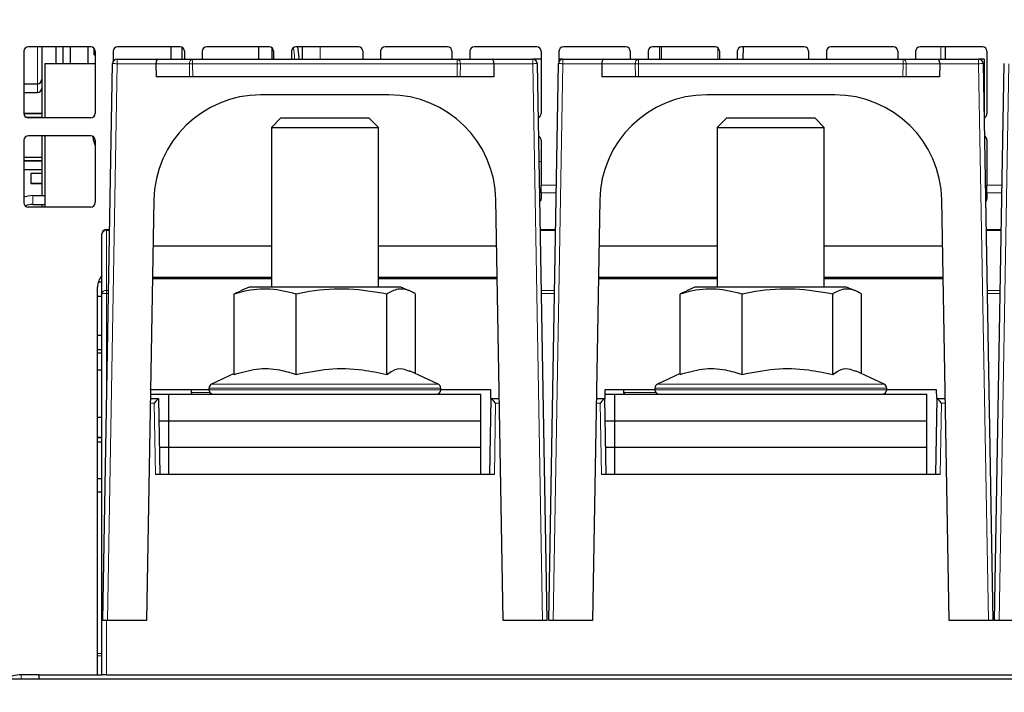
# Paper-space layout 'Blatt5' of a CAD drawing. Header units: millimetres. Extents: x 5 to 418, y 2 to 292.
# Tile 10 of 33: x 143 to 198, y 179 to 217. Entities that reach past the tile are written whole.
import ezdxf

# ---------------------------------------------------------------- set-up
doc = ezdxf.new("R2010")
doc.units = ezdxf.units.MM
doc.layers.add('SLD-0', color=7, linetype='Continuous')
doc.styles.add('SLDTEXTSTYLE1', font='TXT', dxfattribs={"width": 0.605})
doc.dimstyles.new('SLDDIMSTYLE4', dxfattribs={"dimtxt": 3.5, "dimasz": 3.302, "dimexe": 0, "dimexo": 0.0625, "dimgap": 0.875, "dimtad": 1, "dimlfac": 2, "dimrnd": 1e-09, "dimzin": 12, "dimdsep": 46, "dimtxsty": 'SLDTEXTSTYLE1', "dimsah": 1, "dimcen": 0.09, "dimadec": 0, "dimazin": 3, "dimtfac": 1, "dimtofl": 0, "dimtmove": 0, "dimatfit": 3, "dimfxl": 1, "dimfrac": 2, "dimtolj": 1, "dimtzin": 12, "dimarcsym": 0})

# ---------------------------------------------------------------- blocks, each defined once
blk = doc.blocks.new('_D_27')
at = {"layer": 'SLD-0', "color": 7}
for p, q in [((147.402, 250.83), (97.628, 250.83)), ((98.628, 135.08), (98.628, 250.83)), ((126.952, 135.08), (97.628, 135.08))]:
    blk.add_line(p, q, dxfattribs=at)
for points in [[(98.628, 250.83), (98.12, 247.528), (99.136, 247.528)], [(98.628, 135.08), (99.136, 138.382), (98.12, 138.382)]]:
    blk.add_solid(points, dxfattribs=at)
at = {"layer": 'SLD-0', "color": 7, "insert": (94.116, 186.939), "char_height": 3.5, "attachment_point": 1, "rotation": 90, "style": 'SLDTEXTSTYLE1'}
blk.add_mtext('231,5', dxfattribs=at)
blk = doc.blocks.new('_D_28')
at = {"layer": 'SLD-0', "color": 7}
for p, q in [((147.402, 250.83), (80.123, 250.83)), ((81.123, 250.83), (81.123, 102.58)), ((145.452, 102.58), (80.123, 102.58))]:
    blk.add_line(p, q, dxfattribs=at)
for centre, start, end in [((78.437, 177.349), 63.4349, 116.5651), ((78.437, 176.061), 243.4349, 296.5651)]:
    blk.add_arc(centre, 6.006, start, end, dxfattribs=at)
for points in [[(81.123, 250.83), (80.615, 247.528), (81.631, 247.528)], [(81.123, 102.58), (81.631, 105.882), (80.615, 105.882)]]:
    blk.add_solid(points, dxfattribs=at)
at = {"layer": 'SLD-0', "color": 7, "insert": (76.611, 170.689), "char_height": 3.5, "attachment_point": 1, "rotation": 90, "style": 'SLDTEXTSTYLE1'}
blk.add_mtext('296,5', dxfattribs=at)
blk = doc.blocks.new('_D_29')
at = {"layer": 'SLD-0', "color": 7}
for p, q in [((124.452, 158.08), (124.452, 265.479)), ((320.452, 158.08), (320.452, 265.479)), ((124.452, 264.479), (320.452, 264.479))]:
    blk.add_line(p, q, dxfattribs=at)
for points in [[(124.452, 264.479), (127.754, 263.971), (127.754, 264.987)], [(320.452, 264.479), (317.15, 264.987), (317.15, 263.971)]]:
    blk.add_solid(points, dxfattribs=at)
at = {"layer": 'SLD-0', "color": 7, "insert": (218.442, 268.99), "char_height": 3.5, "attachment_point": 1, "style": 'SLDTEXTSTYLE1'}
blk.add_mtext('392', dxfattribs=at)

psp = doc.layouts.new('Blatt5')

# ---------------------------------------------------------------- linework, layer by layer
at = {"color": 7, "linetype": 'Continuous', "lineweight": 25}
for p, q in [((146.7023, 215.3298), (143.2023, 215.3298)), ((143.9523, 215.3298), (143.9523, 211.3298)), ((144.7523, 214.3798), (144.7523, 215.3298)), ((145.1523, 214.3798), (145.1523, 215.3298)), ((145.5523, 214.3798), (145.5523, 215.3298)), ((146.5523, 214.3798), (146.5523, 215.3298)), ((151.7023, 215.3298), (148.2023, 215.3298)), ((151.2023, 214.6298), (151.2023, 215.3298)), ((156.7023, 215.3298), (153.2023, 215.3298)), ((156.1023, 215.3298), (156.1023, 214.6298)), ((161.7023, 215.3298), (158.2023, 215.3298)), ((166.7023, 215.3298), (163.2023, 215.3298)), ((171.7023, 215.3298), (168.2023, 215.3298)), ((176.7023, 215.3298), (173.2023, 215.3298)), ((181.7023, 215.3298), (178.2023, 215.3298)), ((178.6023, 214.6298), (178.6023, 215.3298)), ((186.7023, 215.3298), (183.2023, 215.3298)), ((183.2707, 215.3298), (183.2646, 214.6298)), ((191.7023, 215.3298), (188.2023, 215.3298)), ((196.7023, 215.3298), (193.2023, 215.3298)), ((194.6023, 215.3298), (194.6023, 214.6298)), ((142.9523, 215.0798), (142.9523, 211.5798)), ((146.924, 215.1954), (146.8935, 215.1872)), ((146.8935, 214.8723), (146.9523, 214.8565)), ((146.9523, 215.0798), (146.9523, 211.5798)), ((147.9523, 215.0798), (147.9523, 214.4975)), ((151.8023, 215.3089), (151.8023, 214.6298)), ((151.9523, 215.0798), (151.9523, 214.6298)), ((152.9523, 215.0798), (152.9523, 214.6298)), ((156.8523, 215.2798), (156.8523, 214.6298)), ((156.9523, 215.0798), (156.9523, 214.6298)), ((157.9523, 215.0798), (157.9523, 214.6298)), ((161.9523, 215.0798), (161.9523, 214.6298)), ((162.9523, 215.0798), (162.9523, 214.6298)), ((166.9523, 215.0798), (166.9523, 214.6298)), ((167.9523, 215.0798), (167.9523, 214.6298)), ((171.9523, 215.0798), (171.9523, 211.5798)), ((172.9523, 215.0798), (172.9523, 214.4975)), ((176.9523, 215.0798), (176.9523, 214.6298)), ((177.9523, 215.0798), (177.9523, 214.6298)), ((181.9523, 215.0798), (181.9523, 214.6298)), ((182.9523, 215.0798), (182.9523, 214.6298)), ((186.9523, 215.0798), (186.9523, 214.6298)), ((187.9523, 215.0798), (187.9523, 214.6298)), ((191.9523, 215.0798), (191.9523, 214.6298)), ((192.9523, 215.0798), (192.9523, 214.6298)), ((196.9523, 215.0798), (196.9523, 211.5798)), ((144.1273, 214.3798), (146.9523, 214.3798)), ((144.1273, 214.3798), (144.1273, 211.3298)), ((147.3773, 183.1298), (147.9228, 214.3841)), ((148.1728, 214.6298), (150.4578, 214.6298)), ((150.3543, 214.3754), (150.3597, 213.6298)), ((150.4578, 214.6298), (152.408, 214.6298)), ((152.408, 214.6298), (167.2466, 214.6298)), ((167.2466, 214.6298), (169.1968, 214.6298)), ((169.1968, 214.6298), (171.4818, 214.6298)), ((169.3003, 214.3754), (169.2949, 213.6298)), ((171.9523, 214.6298), (171.4818, 214.6298)), ((171.7317, 214.3841), (172.2773, 183.1298)), ((172.3773, 183.1298), (172.9228, 214.3841)), ((173.1728, 214.6298), (172.9523, 214.6298)), ((173.1728, 214.6298), (175.4578, 214.6298)), ((175.3543, 214.3754), (175.3597, 213.6298)), ((175.4578, 214.6298), (177.408, 214.6298)), ((177.408, 214.6298), (192.2466, 214.6298)), ((192.2466, 214.6298), (194.1968, 214.6298)), ((194.1968, 214.6298), (196.4818, 214.6298)), ((194.3003, 214.3754), (194.2949, 213.6298)), ((196.8023, 214.6298), (196.4818, 214.6298)), ((196.7317, 214.3841), (197.2773, 183.1298)), ((196.8023, 214.6298), (196.8023, 211.3506)), ((197.3773, 183.1298), (197.9228, 214.3841)), ((142.9523, 213.2523), (143.7023, 213.2523)), ((152.2366, 213.6298), (150.3597, 213.6298)), ((152.4134, 213.6298), (152.2366, 213.6298)), ((167.2412, 213.6298), (152.4134, 213.6298)), ((167.418, 213.6298), (167.2412, 213.6298)), ((169.2949, 213.6298), (167.418, 213.6298)), ((177.2366, 213.6298), (175.3597, 213.6298)), ((177.4134, 213.6298), (177.2366, 213.6298)), ((192.2412, 213.6298), (177.4134, 213.6298)), ((192.418, 213.6298), (192.2412, 213.6298)), ((194.2949, 213.6298), (192.418, 213.6298)), ((142.9523, 212.7523), (143.7023, 212.7523)), ((163.4162, 212.6298), (156.2384, 212.6298)), ((188.4162, 212.6298), (181.2384, 212.6298)), ((142.9523, 211.5825), (143.9523, 211.5825)), ((143.9523, 211.577), (142.9523, 211.577)), ((143.0561, 211.377), (143.9523, 211.377)), ((146.7023, 211.3298), (143.2023, 211.3298)), ((157.364, 211.3298), (156.8273, 210.793)), ((157.364, 211.3298), (162.2905, 211.3298)), ((162.8273, 210.793), (162.2905, 211.3298)), ((182.364, 211.3298), (181.8273, 210.793)), ((182.364, 211.3298), (187.2905, 211.3298)), ((187.8273, 210.793), (187.2905, 211.3298)), ((156.8273, 210.793), (156.8273, 201.8298)), ((156.8273, 210.793), (162.8273, 210.793)), ((162.8273, 201.8298), (162.8273, 210.793)), ((181.8273, 210.793), (181.8273, 201.8298)), ((181.8273, 210.793), (187.8273, 210.793)), ((187.8273, 201.8298), (187.8273, 210.793)), ((142.9523, 210.0798), (142.9523, 206.5798)), ((146.7023, 210.3298), (143.2023, 210.3298)), ((143.9523, 210.3298), (143.9523, 206.9798)), ((144.1273, 210.3298), (144.1273, 206.3298)), ((146.9523, 210.0798), (146.9523, 206.5798)), ((171.9523, 210.0798), (171.9523, 207.5514)), ((196.9523, 210.0798), (196.9523, 207.5514)), ((142.9523, 209.1325), (143.9523, 209.1325)), ((143.9523, 208.9325), (142.9523, 208.9325)), ((142.9523, 208.927), (143.9523, 208.927)), ((142.9523, 208.4305), (143.9523, 208.4305)), ((143.3398, 208.2206), (143.3398, 207.6506)), ((143.9523, 208.2206), (143.3398, 208.2206)), ((143.3398, 207.6506), (143.9523, 207.6506)), ((143.9523, 207.6506), (143.3398, 207.6506)), ((143.3398, 207.6506), (143.3398, 207.6506)), ((171.9523, 207.1288), (171.9523, 207.5514)), ((171.9523, 207.1288), (171.9523, 206.7919)), ((196.9523, 207.1288), (196.9523, 207.5514)), ((196.9523, 207.1288), (196.9523, 206.7919)), ((143.4523, 206.9798), (144.1273, 206.9798)), ((150.2393, 206.7345), (149.8273, 183.1298)), ((169.8273, 183.1298), (169.4153, 206.7345)), ((175.2393, 206.7345), (174.8273, 183.1298)), ((194.8273, 183.1298), (194.4153, 206.7345)), ((146.7023, 206.3298), (143.2023, 206.3298)), ((143.4523, 206.4798), (144.1273, 206.4798)), ((143.9523, 206.4798), (143.9523, 206.3298)), ((147.5773, 205.0798), (147.7604, 205.0798)), ((171.8942, 205.0798), (172.7604, 205.0798)), ((196.8942, 205.0798), (197.7604, 205.0798)), ((147.3273, 201.4744), (147.3273, 204.8298)), ((156.8273, 204.1298), (150.1939, 204.1298)), ((169.4607, 204.1298), (162.8273, 204.1298)), ((181.8273, 204.1298), (175.1939, 204.1298)), ((194.4607, 204.1298), (187.8273, 204.1298)), ((147.1234, 202.1298), (147.3273, 202.1298)), ((150.1624, 202.3298), (151.0773, 202.3298)), ((156.8273, 202.3798), (150.1633, 202.3798)), ((150.8273, 202.3298), (150.8282, 202.3798)), ((151.0773, 202.3298), (156.8273, 202.3298)), ((169.4913, 202.3798), (162.8273, 202.3798)), ((162.8273, 202.3298), (168.5773, 202.3298)), ((168.5773, 202.3298), (169.4922, 202.3298)), ((168.8264, 202.3798), (168.8273, 202.3298)), ((175.1624, 202.3298), (176.0773, 202.3298)), ((181.8273, 202.3798), (175.1633, 202.3798)), ((175.8273, 202.3298), (175.8282, 202.3798)), ((176.0773, 202.3298), (181.8273, 202.3298)), ((194.4913, 202.3798), (187.8273, 202.3798)), ((187.8273, 202.3298), (193.5773, 202.3298)), ((193.5773, 202.3298), (194.4922, 202.3298)), ((193.8264, 202.3798), (193.8273, 202.3298)), ((147.0773, 180.0798), (147.0773, 201.8298)), ((155.5773, 201.8298), (155.0939, 201.6364)), ((164.0773, 201.8298), (155.5773, 201.8298)), ((164.5607, 201.6364), (164.0773, 201.8298)), ((180.5773, 201.8298), (180.0939, 201.6364)), ((189.0773, 201.8298), (180.5773, 201.8298)), ((189.5607, 201.6364), (189.0773, 201.8298)), ((147.0773, 201.3298), (147.3273, 201.3298)), ((147.3273, 180.0798), (147.3273, 201.4744)), ((154.7434, 196.9377), (154.7434, 201.4513)), ((158.2158, 196.9377), (158.2158, 201.4513)), ((163.2996, 196.9377), (163.2996, 201.4513)), ((164.9112, 196.9901), (164.9112, 201.4513)), ((179.7434, 196.9377), (179.7434, 201.4513)), ((183.2158, 196.9377), (183.2158, 201.4513)), ((188.2996, 196.9377), (188.2996, 201.4513)), ((189.9112, 196.9901), (189.9112, 201.4513)), ((147.3273, 199.1297), (147.0773, 199.1297)), ((147.0773, 198.3298), (147.3273, 198.3298)), ((147.0773, 198.1548), (147.3273, 198.1548)), ((147.3273, 197.1798), (147.0773, 197.1798)), ((166.183, 196.3971), (164.573, 197.1478)), ((191.183, 196.3971), (189.573, 197.1478)), ((154.7434, 196.9901), (153.4716, 196.3971)), ((179.7434, 196.9901), (178.4716, 196.3971)), ((150.0533, 196.0798), (150.0547, 196.0798)), ((150.0547, 196.0798), (150.054, 196.1176)), ((153.3273, 196.0798), (150.0547, 196.0798)), ((152.3273, 196.0798), (152.3273, 195.9276)), ((153.3273, 196.1705), (153.3273, 196.0798)), ((166.3273, 196.0798), (166.3273, 196.1705)), ((169.1273, 196.0798), (166.3273, 196.0798)), ((169.136, 195.5798), (169.1273, 196.0798)), ((175.5273, 196.0798), (175.5186, 195.5798)), ((178.3273, 196.0798), (175.5273, 196.0798)), ((176.5773, 196.0798), (176.5773, 195.9276)), ((178.3273, 196.1705), (178.3273, 196.0798)), ((191.3273, 196.0798), (191.3273, 196.1705)), ((194.1273, 196.0798), (191.3273, 196.0798)), ((194.136, 195.5798), (194.1273, 196.0798)), ((150.0446, 195.5798), (150.5031, 195.5798)), ((150.049, 195.8298), (151.0773, 195.8298)), ((150.5031, 195.5798), (150.5031, 195.5798)), ((150.5031, 195.5798), (150.5773, 191.3298)), ((151.0773, 194.3298), (151.0773, 195.8298)), ((151.0773, 195.8298), (168.5773, 195.8298)), ((168.5773, 194.3298), (168.5773, 195.8298)), ((169.0773, 191.3298), (169.1515, 195.5798)), ((169.136, 195.5798), (169.1515, 195.5798)), ((169.1515, 195.5798), (169.1515, 195.5798)), ((169.1515, 195.5798), (169.61, 195.5798)), ((175.0446, 195.5798), (175.5031, 195.5798)), ((175.5031, 195.5798), (175.5186, 195.5798)), ((175.5031, 195.5798), (175.5031, 195.5798)), ((175.5031, 195.5798), (175.5773, 191.3298)), ((175.5229, 195.8298), (176.0773, 195.8298)), ((176.0773, 195.8298), (193.5773, 195.8298)), ((176.0773, 194.3298), (176.0773, 195.8298)), ((193.5773, 194.3298), (193.5773, 195.8298)), ((194.0773, 191.3298), (194.1515, 195.5798)), ((194.136, 195.5798), (194.1515, 195.5798)), ((194.1515, 195.5798), (194.1515, 195.5798)), ((194.1515, 195.5798), (194.61, 195.5798)), ((147.3273, 194.5298), (147.0773, 194.5298)), ((150.5249, 194.3298), (151.0773, 194.3298)), ((151.0773, 194.3298), (168.5773, 194.3298)), ((151.0773, 192.8298), (151.0773, 194.3298)), ((168.5773, 192.8298), (168.5773, 194.3298)), ((175.5249, 194.3298), (176.0773, 194.3298)), ((176.0773, 194.3298), (193.5773, 194.3298)), ((176.0773, 192.8298), (176.0773, 194.3298)), ((193.5773, 192.8298), (193.5773, 194.3298)), ((147.0773, 193.4082), (147.3273, 193.4082)), ((147.3273, 193.4013), (147.0773, 193.4013)), ((147.0773, 193.1575), (147.3273, 193.1575)), ((151.0773, 192.8298), (150.5511, 192.8298)), ((168.5773, 192.8298), (151.0773, 192.8298)), ((151.0773, 191.3298), (151.0773, 192.8298)), ((168.5773, 191.3298), (168.5773, 192.8298)), ((176.0773, 192.8298), (175.5511, 192.8298)), ((193.5773, 192.8298), (176.0773, 192.8298)), ((176.0773, 191.3298), (176.0773, 192.8298)), ((193.5773, 191.3298), (193.5773, 192.8298)), ((147.3273, 191.0856), (147.0773, 191.0856)), ((169.3273, 191.3298), (150.3273, 191.3298)), ((194.3273, 191.3298), (175.3273, 191.3298)), ((147.3273, 190.3298), (147.0773, 190.3298)), ((147.6274, 183.1298), (147.3773, 183.1298)), ((149.8273, 183.1298), (147.6274, 183.1298)), ((172.0272, 183.1298), (169.8273, 183.1298)), ((172.2773, 183.1298), (172.0272, 183.1298)), ((172.6274, 183.1298), (172.3773, 183.1298)), ((174.8273, 183.1298), (172.6274, 183.1298)), ((197.0272, 183.1298), (194.8273, 183.1298)), ((197.2773, 183.1298), (197.0272, 183.1298)), ((197.6274, 183.1298), (197.3773, 183.1298)), ((199.8273, 183.1298), (197.6274, 183.1298)), ((143.8023, 180.0798), (142.8023, 180.0798)), ((143.8023, 179.8298), (143.8023, 180.0798)), ((143.8023, 180.0798), (147.3273, 180.0798)), ((147.5773, 180.0798), (147.3273, 180.0798)), ((147.5773, 180.0798), (222.0773, 180.0798)), ((302.9273, 179.8298), (141.9773, 179.8298))]:
    psp.add_line(p, q, dxfattribs=at)
at = {"color": 7, "linetype": 'Continuous', "lineweight": 18}
for p, q in [((143.7023, 213.2523), (143.7023, 215.3298)), ((159.5523, 215.3298), (159.5523, 214.6298)), ((178.7023, 215.3298), (178.7023, 214.6298)), ((194.3545, 214.6298), (194.3545, 215.3298)), ((181.8523, 214.6298), (181.8523, 215.2798)), ((148.1728, 214.3754), (147.6274, 183.1298)), ((148.1728, 214.3754), (148.1728, 214.6298)), ((150.3543, 214.3754), (148.1728, 214.3754)), ((152.2312, 214.3754), (150.3543, 214.3754)), ((152.2366, 213.6298), (152.2312, 214.3754)), ((152.408, 214.3754), (152.408, 214.6298)), ((167.2466, 214.3754), (152.408, 214.3754)), ((152.408, 214.3754), (152.4134, 213.6298)), ((167.2412, 213.6298), (167.2466, 214.3754)), ((167.2466, 214.3754), (167.2466, 214.6298)), ((167.4234, 214.3754), (167.418, 213.6298)), ((169.3003, 214.3754), (167.4234, 214.3754)), ((171.4818, 214.3754), (169.3003, 214.3754)), ((171.4818, 214.6298), (171.4818, 214.3754)), ((172.0272, 183.1298), (171.4818, 214.3754)), ((173.1728, 214.3754), (172.6274, 183.1298)), ((173.1728, 214.3754), (173.1728, 214.6298)), ((175.3543, 214.3754), (173.1728, 214.3754)), ((177.2312, 214.3754), (175.3543, 214.3754)), ((177.2366, 213.6298), (177.2312, 214.3754)), ((177.408, 214.3754), (177.408, 214.6298)), ((192.2466, 214.3754), (177.408, 214.3754)), ((177.408, 214.3754), (177.4134, 213.6298)), ((192.2412, 213.6298), (192.2466, 214.3754)), ((192.2466, 214.3754), (192.2466, 214.6298)), ((192.4234, 214.3754), (192.418, 213.6298)), ((194.3003, 214.3754), (192.4234, 214.3754)), ((196.4818, 214.3754), (194.3003, 214.3754)), ((196.4818, 214.6298), (196.4818, 214.3754)), ((197.0272, 183.1298), (196.4818, 214.3754)), ((198.1728, 214.3754), (197.6274, 183.1298)), ((143.7023, 212.7523), (143.7023, 213.2523)), ((171.8278, 208.8798), (171.9523, 208.8798)), ((171.9523, 207.5514), (172.8036, 207.5514)), ((171.9523, 207.1288), (172.7962, 207.1288)), ((196.9523, 207.5514), (197.8036, 207.5514)), ((196.9523, 207.1288), (197.7962, 207.1288)), ((143.4523, 206.4798), (143.4523, 206.9798)), ((147.5773, 205.0798), (147.5773, 205.0065)), ((147.5773, 205.0065), (147.5773, 201.6512)), ((147.7592, 205.0065), (147.5773, 205.0065)), ((172.7592, 205.0065), (171.8954, 205.0065)), ((197.7592, 205.0065), (196.8954, 205.0065)), ((151.0781, 202.3798), (151.0773, 202.3298)), ((168.5773, 202.3298), (168.5765, 202.3798)), ((176.0781, 202.3798), (176.0773, 202.3298)), ((193.5773, 202.3298), (193.5765, 202.3798)), ((147.5773, 201.6512), (147.5773, 201.4788)), ((147.5773, 201.6512), (147.7006, 201.6512)), ((171.954, 201.6512), (172.7006, 201.6512)), ((196.954, 201.6512), (197.7006, 201.6512)), ((147.5773, 201.4788), (147.5773, 194.5877)), ((147.6976, 201.4788), (147.5773, 201.4788)), ((172.6976, 201.4788), (171.957, 201.4788)), ((197.6976, 201.4788), (196.957, 201.4788)), ((157.8114, 196.1705), (153.3273, 196.1705)), ((153.3273, 196.0798), (157.8114, 196.0798)), ((153.4716, 196.3971), (157.8562, 196.3971)), ((166.3273, 196.1705), (157.8114, 196.1705)), ((157.8114, 196.0798), (166.3273, 196.0798)), ((157.8562, 196.3971), (166.183, 196.3971)), ((182.8114, 196.1705), (178.3273, 196.1705)), ((178.3273, 196.0798), (182.8114, 196.0798)), ((178.4716, 196.3971), (182.8562, 196.3971)), ((191.3273, 196.1705), (182.8114, 196.1705)), ((182.8114, 196.0798), (191.3273, 196.0798)), ((182.8562, 196.3971), (191.183, 196.3971)), ((152.3273, 195.9276), (153.3789, 195.9276)), ((176.5773, 195.9276), (178.3789, 195.9276)), ((150.2574, 195.3341), (150.0403, 195.3341)), ((150.3273, 191.3298), (150.2574, 195.3341)), ((169.3972, 195.3341), (169.3273, 191.3298)), ((169.6143, 195.3341), (169.3972, 195.3341)), ((175.2574, 195.3341), (175.0403, 195.3341)), ((175.3273, 191.3298), (175.2574, 195.3341)), ((194.3972, 195.3341), (194.3273, 191.3298)), ((194.6143, 195.3341), (194.3972, 195.3341)), ((147.5773, 183.1298), (147.5773, 180.0798)), ((147.3273, 181.2783), (147.0773, 181.2783)), ((147.3273, 181.1408), (147.0773, 181.1408)), ((142.8023, 180.0798), (142.8023, 179.8298))]:
    psp.add_line(p, q, dxfattribs=at)
at = {"color": 7, "linetype": 'Continuous', "lineweight": 25, "flags": 128}
for points in [[(158.3721, 214.6298), (158.3771, 214.7497), (158.3066, 215.3298)], [(146.9523, 209.8113), (146.8653, 210.0488), (146.82, 210.3003)], [(143.4523, 206.9798), (143.1597, 206.9509), (142.9523, 206.894)]]:
    psp.add_lwpolyline(points, dxfattribs=at)
at = {"color": 7, "linetype": 'Continuous', "lineweight": 18, "flags": 128}
psp.add_lwpolyline([(158.1214, 214.6298), (158.1271, 214.8081), (158.0598, 215.2851)], dxfattribs=at)
at = {"color": 7, "linetype": 'Continuous', "lineweight": 25}
for centre, radius, start, end in [((143.2023, 215.0798), 0.25, 90, 180), ((146.7023, 215.0798), 0.25, 0, 90), ((148.2023, 215.0798), 0.25, 90, 180), ((151.7023, 215.0798), 0.25, 0, 90), ((153.2023, 215.0798), 0.25, 90, 180), ((156.7023, 215.0798), 0.25, 0, 90), ((158.2023, 215.0798), 0.25, 90, 180), ((161.7023, 215.0798), 0.25, 0, 90), ((163.2023, 215.0798), 0.25, 90, 180), ((166.7023, 215.0798), 0.25, 0, 90), ((168.2023, 215.0798), 0.25, 90, 180), ((171.7023, 215.0798), 0.25, 0, 90), ((173.2023, 215.0798), 0.25, 90, 180), ((176.7023, 215.0798), 0.25, 0, 90), ((178.2023, 215.0798), 0.25, 90, 180), ((181.7023, 215.0798), 0.25, 0, 90), ((183.2023, 215.0798), 0.25, 90, 180), ((186.7023, 215.0798), 0.25, 0, 90), ((188.2023, 215.0798), 0.25, 90, 180), ((191.7023, 215.0798), 0.25, 0, 90), ((193.2023, 215.0798), 0.25, 90, 180), ((196.7023, 215.0798), 0.25, 0, 90), ((142.7558, 215.0298), 4.1407, 357.82079, 2.17921), ((148.1728, 214.3798), 0.25, 90, 179), ((171.4818, 214.3798), 0.25, 1, 90), ((173.1728, 214.3798), 0.25, 90, 179), ((196.4818, 214.3798), 0.25, 1, 90), ((143.7023, 213.5023), 0.25, 270, 0), ((143.7023, 213.0023), 0.25, 270, 0), ((156.2384, 206.6298), 6, 90, 179), ((163.4162, 206.6298), 6, 1, 90), ((181.2384, 206.6298), 6, 90, 179), ((188.4162, 206.6298), 6, 1, 90), ((143.2023, 211.5798), 0.25, 180, 270), ((146.7023, 211.5798), 0.25, 270, 0), ((171.7023, 211.5798), 0.25, 289.27426, 0), ((196.7023, 211.5798), 0.25, 289.27426, 0), ((143.2023, 210.0798), 0.25, 90, 180), ((146.7023, 210.0798), 0.25, 0, 90), ((171.7023, 210.0798), 0.25, 0, 66.27394), ((196.7023, 210.0798), 0.25, 0, 66.27394), ((143.2023, 206.5798), 0.25, 180, 270), ((146.7023, 206.5798), 0.25, 270, 0), ((171.7323, 206.7954), 0.22, 307.82834, 359.08355), ((196.7323, 206.7954), 0.22, 307.82834, 359.08355), ((143.4523, 205.4798), 1, 90, 114.40711), ((147.5773, 204.8298), 0.25, 90, 180), ((148.0773, 201.8298), 1, 138.59038, 180), ((153.5773, 196.1705), 0.25, 115, 180), ((153.5773, 196.0798), 0.25, 180, 270), ((166.0773, 196.0798), 0.25, 270, 0), ((166.0773, 196.1705), 0.25, 0, 65), ((178.5773, 196.1705), 0.25, 115, 180), ((178.5773, 196.0798), 0.25, 180, 270), ((191.0773, 196.0798), 0.25, 270, 0), ((191.0773, 196.1705), 0.25, 0, 65), ((152.4273, 195.9276), 0.1, 180, 258.0822), ((176.6773, 195.9276), 0.1, 180, 258.0822), ((142.8023, 178.0798), 2, 90, 119.30395)]:
    psp.add_arc(centre, radius, start, end, dxfattribs=at)
at = {"color": 7, "linetype": 'Continuous', "lineweight": 18}
for centre, radius, start, end in [((148.1729, 217.9624), 3.587, 266.00264, 269.99858), ((152.4532, 214.4097), 0.2246, 101.61673, 188.79457), ((152.3196, 225.1082), 10.7332, 269.52823, 270.47177), ((167.2014, 214.4097), 0.2246, 351.20543, 78.38327), ((167.335, 225.1082), 10.7332, 269.52823, 270.47177), ((171.4817, 217.9624), 3.587, 270.00142, 273.99736), ((173.1729, 217.9624), 3.587, 266.00264, 269.99858), ((177.4532, 214.4097), 0.2246, 101.61673, 188.79457), ((177.3196, 225.1082), 10.7332, 269.52823, 270.47177), ((192.2014, 214.4097), 0.2246, 351.20543, 78.38327), ((192.335, 225.1082), 10.7332, 269.52823, 270.47177), ((196.4817, 217.9624), 3.587, 270.00142, 273.99736), ((147.546, 204.7856), 0.2232, 81.95053, 168.57825), ((147.546, 201.4302), 0.2232, 81.95053, 168.57825), ((147.5148, 197.8943), 3.585, 89.00137, 92.99833)]:
    psp.add_arc(centre, radius, start, end, dxfattribs=at)
at = {"color": 7, "linetype": 'Continuous', "lineweight": 25}
for centre, major_axis, ratio, start_param, end_param in [((150.4578, 214.3798), (0, 0.25), 0.4142136, 0, 1.5882496), ((169.1968, 214.3798), (0, 0.25), 0.4142136, 4.6949357, 6.2831853), ((175.4578, 214.3798), (0, 0.25), 0.4142136, 0, 1.5882496), ((194.1968, 214.3798), (0, 0.25), 0.4142136, 4.6949357, 6.2831853), ((150.2574, 195.3298), (0.2457, 0.25), 0.0087255, 0.0085744, 1.5619174), ((169.3972, 195.3298), (-0.2457, 0.25), 0.0087255, 4.7212679, 6.274611), ((175.2574, 195.3298), (0.2457, 0.25), 0.0087255, 0.0085744, 1.5619174), ((194.3972, 195.3298), (-0.2457, 0.25), 0.0087255, 4.7212679, 6.274611)]:
    psp.add_ellipse(centre, major_axis=major_axis, ratio=ratio, start_param=start_param, end_param=end_param, dxfattribs=at)
at = {"color": 7, "linetype": 'Continuous', "lineweight": 18}
psp.add_ellipse((181.8523, 214.8854), major_axis=(0, 0.2598), ratio=0.9622504, start_param=3.1415927, end_param=3.5531095, dxfattribs=at)
at = {"color": 7, "linetype": 'Continuous', "lineweight": 25}
for points, knots in [([(158.5523, 215.3298), (158.5523, 215.1653), (158.5523, 214.976), (158.5523, 214.67), (158.5523, 214.6298)], [0, 0, 0, 0, 0.8685672, 1, 1, 1, 1]), ([(158.2158, 201.4513), (157.7334, 201.5694), (156.7537, 201.8092), (155.5805, 201.6845), (154.9149, 201.4991), (154.7434, 201.4513)], [0, 0, 0, 0, 0.4185557, 0.8501619, 1, 1, 1, 1]), ([(154.7434, 201.4513), (154.791, 201.4827), (154.9082, 201.56), (155.0276, 201.5867), (155.0985, 201.6025)], [0, 0, 0, 0, 0.4057214, 1, 1, 1, 1]), ([(163.2996, 201.4513), (162.5935, 201.5694), (161.1591, 201.8092), (159.4413, 201.6845), (158.4669, 201.4991), (158.2158, 201.4513)], [0, 0, 0, 0, 0.4185557, 0.8501619, 1, 1, 1, 1]), ([(164.9112, 201.4513), (164.8431, 201.4927), (164.5703, 201.6586), (164.0772, 201.792), (163.6055, 201.6405), (163.3473, 201.4807), (163.2996, 201.4513)], [0, 0, 0, 0, 0.1280361, 0.5135986, 0.9103184, 1, 1, 1, 1]), ([(183.2158, 201.4513), (182.7334, 201.5694), (181.7537, 201.8092), (180.5805, 201.6845), (179.9149, 201.4991), (179.7434, 201.4513)], [0, 0, 0, 0, 0.41855574, 0.85016189, 1, 1, 1, 1]), ([(179.7434, 201.4513), (179.791, 201.4827), (179.9082, 201.56), (180.0276, 201.5867), (180.0985, 201.6025)], [0, 0, 0, 0, 0.4057214, 1, 1, 1, 1]), ([(188.2996, 201.4513), (187.5935, 201.5694), (186.1591, 201.8092), (184.4413, 201.6845), (183.4669, 201.4991), (183.2158, 201.4513)], [0, 0, 0, 0, 0.4185557, 0.8501619, 1, 1, 1, 1]), ([(189.9112, 201.4513), (189.8431, 201.4927), (189.5703, 201.6586), (189.0772, 201.792), (188.6055, 201.6405), (188.3473, 201.4807), (188.2996, 201.4513)], [0, 0, 0, 0, 0.1280361, 0.5135986, 0.9103184, 1, 1, 1, 1]), ([(154.7434, 196.9377), (155.1566, 197.0596), (155.9956, 197.3069), (157.1752, 197.2581), (157.9076, 197.0326), (158.2158, 196.9377)], [0, 0, 0, 0, 0.3599192, 0.7307377, 1, 1, 1, 1]), ([(158.2158, 196.9377), (158.8208, 197.0596), (160.0491, 197.3069), (161.7761, 197.2581), (162.8485, 197.0326), (163.2996, 196.9377)], [0, 0, 0, 0, 0.3599192, 0.7307377, 1, 1, 1, 1]), ([(163.2996, 196.9377), (163.4109, 197.0129), (163.6987, 197.2075), (164.1251, 197.3223), (164.4326, 197.1811), (164.561, 197.1221)], [0, 0, 0, 0, 0.2683553, 0.6944575, 1, 1, 1, 1]), ([(179.7434, 196.9377), (180.1566, 197.0596), (180.9956, 197.3069), (182.1752, 197.2581), (182.9076, 197.0326), (183.2158, 196.9377)], [0, 0, 0, 0, 0.3599192, 0.7307377, 1, 1, 1, 1]), ([(183.2158, 196.9377), (183.8208, 197.0596), (185.0491, 197.3069), (186.7761, 197.2581), (187.8485, 197.0326), (188.2996, 196.9377)], [0, 0, 0, 0, 0.35991924, 0.73073772, 1, 1, 1, 1]), ([(188.2996, 196.9377), (188.4109, 197.0129), (188.6987, 197.2075), (189.1251, 197.3223), (189.4326, 197.1811), (189.561, 197.1221)], [0, 0, 0, 0, 0.2683553, 0.6944575, 1, 1, 1, 1])]:
    psp.add_open_spline(points, degree=3, knots=knots, dxfattribs=at)

# ---------------------------------------------------------------- dimensions: what is measured, and where the dimension line sits
at = {"layer": 'SLD-0', "color": 7}
dim = psp.add_linear_dim(base=(320.4523, 264.4786), p1=(124.4523, 158.0798), p2=(320.4523, 158.0798), dimstyle='SLDDIMSTYLE4', dxfattribs=at)
dim.commit()
dim.dimension.update_dxf_attribs({"geometry": '_D_29', "text_midpoint": (222.4523, 264.4786), "dimtype": 160})
dim = psp.add_linear_dim(base=(81.1232, 102.5798), p1=(147.4023, 250.8298), p2=(145.4523, 102.5798), angle=90, text='(<>)', dimstyle='SLDDIMSTYLE4', dxfattribs=at)
dim.commit()
dim.dimension.update_dxf_attribs({"geometry": '_D_28', "text_midpoint": (81.1232, 176.7048), "dimtype": 160})
dim = psp.add_linear_dim(base=(98.6279, 250.8298), p1=(126.9523, 135.0798), p2=(147.4023, 250.8298), angle=90, dimstyle='SLDDIMSTYLE4', dxfattribs=at)
dim.commit()
dim.dimension.update_dxf_attribs({"geometry": '_D_27', "text_midpoint": (98.6279, 192.9548), "dimtype": 160})

doc.saveas('drawing.dxf')
